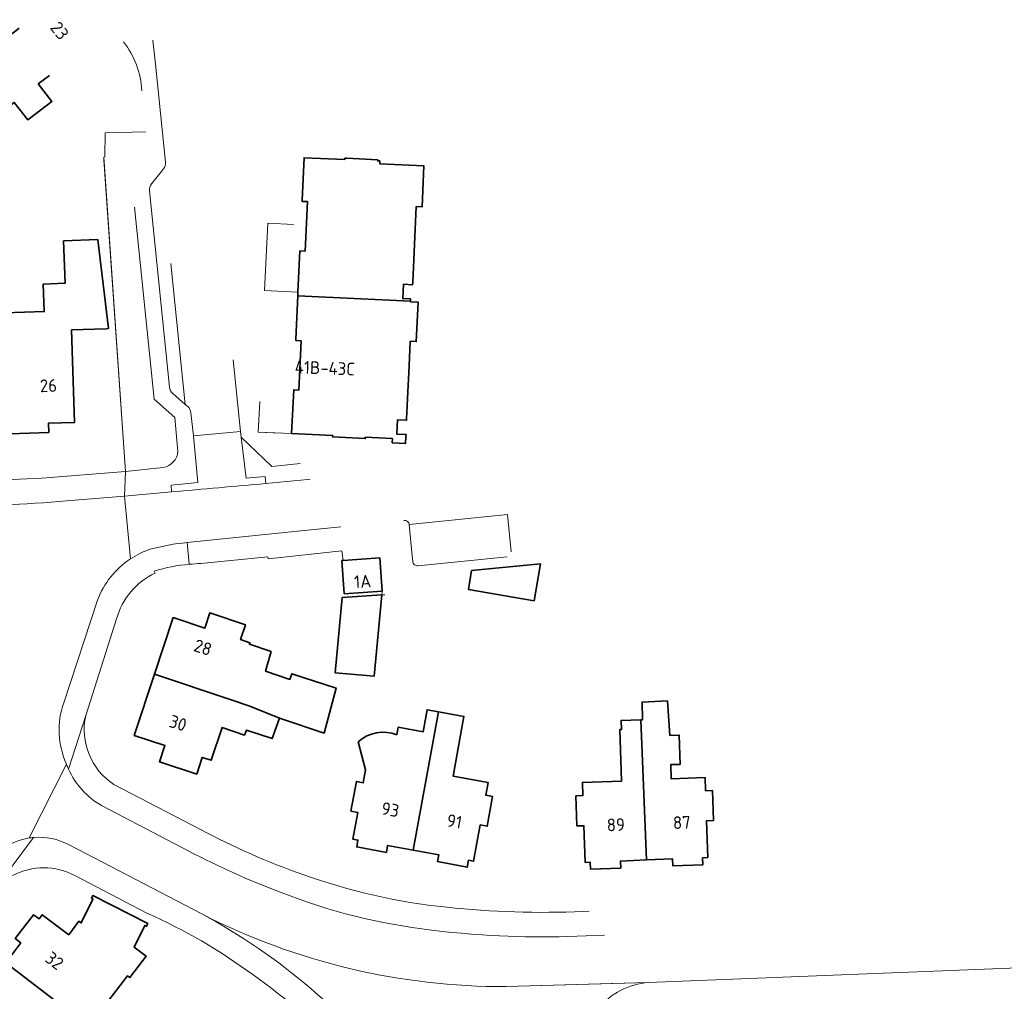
# Model space of a CAD drawing. Extents: x 152761 to 155748, y 459947 to 462743.
# Tile 212 of 256: x 155422 to 155527, y 461728 to 461832. Entities that reach past the tile are written whole.
import ezdxf
from ezdxf.enums import TextEntityAlignment as Align

# ---------------------------------------------------------------- set-up
doc = ezdxf.new("R2010")
doc.units = 0
doc.header["$LTSCALE"] = 0.75
for name, color, linetype, lineweight in [('B-RO-GR-BEPLANTING_CULTUUR_BODEMBEDEKKER-GV', 251, 'CONTINUOUS', 18), ('B-RO-GR-BEPLANTING_CULTUUR_HEESTERS-GV', 251, 'CONTINUOUS', 18), ('B-RO-GR-GROENVOORZIENING-GV', 251, 'CONTINUOUS', 18), ('B-RO-GR-HAAG-GV', 251, 'CONTINUOUS', 13), ('B-RO-IE-TERREINAFSCHEIDING_KUNSTMATIG_HEKWERK-G', 251, 'IE-TERREINAFSCHEIDING-KUNSTMATIG', 18), ('B-RO-IE-TERREINAFSCHEIDING_KUNSTMATIG_MUUR-G', 251, 'IE-TERREINAFSCHEIDING-KUNSTMATIG-DICHT', 18), ('B-RO-IE-TERREINAFSCHEIDING_KUNSTMATIG_MUUR-GV', 251, 'CONTINUOUS', 18), ('B-RO-OG-BEBOUWING-GV', 6, 'CONTINUOUS', 35), ('B-RO-OG-BEBOUWING-T18', 1, 'CONTINUOUS', 18), ('B-RO-OG-TERREIN_CULTUURSCHEIDING-GV', 251, 'CONTINUOUS', 18), ('B-RO-VH-VERHARDING_ASFALT-GV', 251, 'CONTINUOUS', 18), ('B-RO-VH-VERHARDING_BETONSTRAATSTEEN-GV', 251, 'CONTINUOUS', 18), ('B-RO-VH-VERHARDING_TEGEL-GV', 251, 'CONTINUOUS', 18)]:
    doc.layers.add(name, color=color, linetype=linetype, lineweight=lineweight)
doc.styles.add('NLCS-ISO-M200-T18', font='NLCS-ISO.ttf', dxfattribs={"height": 0.36})
doc.linetypes.add('IE-TERREINAFSCHEIDING-KUNSTMATIG', pattern='A,4,[82,NLCS.SHX,S=0.75,R=90,X=0,Y=0],4,-2', length=10)
doc.linetypes.add('IE-TERREINAFSCHEIDING-KUNSTMATIG-DICHT', pattern='A,8,-1,[82,NLCS.SHX,S=0.75,R=90,X=0,Y=0],-1', length=10)

msp = doc.modelspace()

# ---------------------------------------------------------------- linework, layer by layer
at = {"layer": 'B-RO-GR-BEPLANTING_CULTUUR_BODEMBEDEKKER-GV', "flags": 128}
for points in [[(155431.123, 461816.672), (155433.406, 461783.589), (155437.415, 461784.011)], [(155438.981, 461785.702), (155438.639, 461789.306), (155436.449, 461791.251), (155434.362, 461811.652)]]:
    msp.add_lwpolyline(points, dxfattribs=at)
at = {"layer": 'B-RO-GR-BEPLANTING_CULTUUR_BODEMBEDEKKER-GV'}
msp.add_lwpolyline([(155437.415, 461784.011, 0.3368236), (155438.981, 461785.702)], format="xyb", dxfattribs=at)
at = {"layer": 'B-RO-GR-BEPLANTING_CULTUUR_HEESTERS-GV'}
for points in [[(155373.211, 461752.244, -0.0246296), (155428.675, 461680.056)], [(155428.846, 461680.337, 0.0253887), (155373.449, 461752.472)]]:
    msp.add_lwpolyline(points, format="xyb", dxfattribs=at)
at = {"layer": 'B-RO-GR-GROENVOORZIENING-GV'}
msp.add_lwpolyline([(155464.454, 461773.567, -0.44428), (155463.91, 461774.027)], format="xyb", dxfattribs=at)
at = {"layer": 'B-RO-GR-GROENVOORZIENING-GV', "flags": 128}
for points in [[(155473.909, 461774.51), (155464.454, 461773.567)], [(155460.645, 461770.933), (155460.649, 461770.869), (155460.627, 461770.478)], [(155460.627, 461770.478), (155460.925, 461770.497)]]:
    msp.add_lwpolyline(points, dxfattribs=at)
at = {"layer": 'B-RO-GR-HAAG-GV'}
msp.add_lwpolyline([(155464.454, 461773.567, -0.44428), (155463.91, 461774.027)], format="xyb", dxfattribs=at)
at = {"layer": 'B-RO-GR-HAAG-GV', "flags": 128}
for points in [[(155473.909, 461774.51), (155464.454, 461773.567)], [(155460.645, 461770.933), (155460.649, 461770.869), (155460.627, 461770.478), (155460.925, 461770.497)]]:
    msp.add_lwpolyline(points, dxfattribs=at)
at = {"layer": 'B-RO-IE-TERREINAFSCHEIDING_KUNSTMATIG_HEKWERK-G', "flags": 128}
for points in [[(155431.261, 461819.532), (155435.555, 461819.647)], [(155433.406, 461783.589), (155431.102, 461816.97)], [(155451.716, 461802.635), (155448.171, 461802.814), (155448.53, 461809.934), (155451.254, 461809.796)], [(155451.044, 461787.6), (155447.493, 461787.768), (155447.681, 461791.018)]]:
    msp.add_lwpolyline(points, dxfattribs=at)
at = {"layer": 'B-RO-IE-TERREINAFSCHEIDING_KUNSTMATIG_MUUR-G', "flags": 128}
for points in [[(155431.102, 461816.97), (155431.202, 461816.977), (155431.261, 461819.532)], [(155460.925, 461770.497), (155460.627, 461770.478)]]:
    msp.add_lwpolyline(points, dxfattribs=at)
at = {"layer": 'B-RO-IE-TERREINAFSCHEIDING_KUNSTMATIG_MUUR-GV'}
msp.add_lwpolyline([(155373.449, 461752.472, -0.0253887), (155428.846, 461680.337)], format="xyb", dxfattribs=at)
at = {"layer": 'B-RO-OG-BEBOUWING-GV', "flags": 128}
for points in [[(155422.107, 461830.639), (155416.562, 461826.38), (155420.174, 461821.678), (155421.605, 461822.777), (155423.044, 461820.904), (155425.583, 461822.855), (155424.144, 461824.728), (155425.333, 461825.641)], [(155458.108, 461754.888), (155458.893, 461751.895), (155458.643, 461750.529), (155457.911, 461750.663), (155457.335, 461747.513), (155458.067, 461747.379), (155457.547, 461744.537), (155458.086, 461744.439), (155457.953, 461743.709), (155461.094, 461743.137), (155461.227, 461743.865), (155463.95, 461743.367), (155466.636, 461758.057), (155465.424, 461758.279), (155464.995, 461755.936), (155462.353, 461756.419), (155462.207, 461755.62)]]:
    msp.add_lwpolyline(points, dxfattribs=at)
for points in [[(155456.849, 461816.838), (155456.69, 461816.846), (155456.682, 461816.696), (155452.37, 461816.9), (155452.156, 461812.39), (155452.15, 461812.261), (155452.711, 461812.234), (155452.462, 461806.975), (155451.923, 461807.001), (155451.716, 461802.635), (155451.698, 461802.245), (155463.658, 461801.679), (155463.668, 461801.901), (155462.836, 461801.941), (155462.908, 461803.458), (155463.882, 461803.412), (155463.894, 461803.662), (155464.275, 461811.715), (155464.881, 461811.686), (155465.087, 461816.034), (155460.388, 461816.255), (155460.402, 461816.554), (155460.18, 461816.565), (155460.185, 461816.681)], [(155421.099, 461787.59), (155425.265, 461787.725), (155425.234, 461788.695), (155428.002, 461788.785), (155427.682, 461798.62), (155431.34, 461798.739), (155431.6, 461798.747), (155430.507, 461807.885), (155430.468, 461808.207), (155426.83, 461808.067), (155427.004, 461803.57), (155424.676, 461803.48), (155424.779, 461800.565), (155420.595, 461800.443), (155420.731, 461796.974)], [(155463.658, 461801.679), (155451.698, 461802.245), (155451.479, 461797.62), (155451.473, 461797.49), (155452.051, 461797.463), (155451.802, 461792.208), (155451.263, 461792.234), (155451.044, 461787.6), (155455.401, 461787.394), (155455.394, 461787.245), (155458.852, 461787.081), (155458.858, 461787.21), (155461.738, 461787.074), (155461.717, 461786.633), (155463.144, 461786.566), (155463.176, 461787.25), (155463.188, 461787.5), (155462.196, 461787.547), (155462.267, 461789.064), (155463.239, 461789.018), (155463.251, 461789.268), (155463.275, 461789.774), (155463.315, 461790.616), (155463.513, 461794.802), (155463.636, 461797.408), (155464.263, 461797.379), (155464.461, 461801.567), (155463.654, 461801.605)], [(155456.38, 461774.121), (155456.623, 461770.592), (155460.649, 461770.869), (155460.406, 461774.399), (155456.501, 461774.13)], [(155476.793, 461769.85), (155477.449, 461773.784), (155470.148, 461773.062), (155469.814, 461771.059)], [(155460.627, 461770.478), (155456.412, 461770.203), (155455.671, 461762.194), (155459.794, 461761.834)], [(155449.765, 461757.371), (155454.484, 461755.8), (155455.782, 461760.556), (155451.053, 461762.098), (155450.836, 461761.503), (155448.269, 461762.368), (155448.864, 461764.449), (155446.555, 461765.227), (155446.61, 461765.396), (155445.617, 461765.722), (155446.14, 461767.311), (155442.359, 461768.554), (155441.833, 461766.955), (155438.459, 461768.065), (155436.485, 461762.063), (155444.61, 461759.315), (155446.604, 461758.669)], [(155436.485, 461762.063), (155434.345, 461755.555), (155437.588, 461754.488), (155437.017, 461752.751), (155440.979, 461751.448), (155441.564, 461753.225), (155442.506, 461752.915), (155443.656, 461756.412), (155446.024, 461755.593), (155446.241, 461756.101), (155448.985, 461755.209), (155449.765, 461757.371), (155446.604, 461758.669), (155444.61, 461759.315)], [(155495.21, 461742.58), (155495.073, 461746.482), (155495.813, 461746.511), (155495.713, 461749.704), (155494.973, 461749.681), (155494.929, 461751.068), (155491.322, 461750.955), (155491.275, 461752.45), (155492.278, 461752.482), (155492.18, 461755.585), (155491.178, 461755.554), (155490.919, 461759.218), (155488.231, 461759.093), (155488.297, 461757.221), (155488.119, 461757.215), (155488.708, 461742.326), (155491.475, 461742.435), (155491.504, 461741.693), (155494.686, 461741.813), (155494.659, 461742.553)], [(155463.95, 461743.367), (155466.674, 461742.869), (155466.542, 461742.148), (155469.691, 461741.562), (155469.824, 461742.293), (155470.362, 461742.194), (155471.067, 461746.046), (155471.798, 461745.913), (155472.373, 461749.061), (155471.642, 461749.194), (155471.892, 461750.559), (155468.179, 461751.237), (155469.336, 461757.563), (155466.636, 461758.057)], [(155488.708, 461742.326), (155488.119, 461757.215), (155486.012, 461757.14), (155486.046, 461756.181), (155485.877, 461756.175), (155486.07, 461750.707), (155481.91, 461750.56), (155481.959, 461749.163), (155481.213, 461749.136), (155481.327, 461745.938), (155482.063, 461745.964), (155482.201, 461742.069), (155482.743, 461742.09), (155482.772, 461741.345), (155485.969, 461741.473), (155485.94, 461742.217)], [(155420.696, 461731.417), (155429.504, 461724.647), (155429.569, 461724.733), (155433.639, 461730.027), (155433.874, 461729.847), (155435.603, 461732.112), (155434.316, 461733.084), (155435.477, 461735.381), (155435.646, 461735.295), (155435.791, 461735.58), (155429.935, 461738.547), (155429.79, 461738.261), (155429.958, 461738.176), (155428.711, 461735.64), (155428.464, 461735.821), (155427.388, 461734.39), (155424.575, 461736.507), (155424.241, 461736.069), (155423.66, 461736.513), (155421.715, 461733.973), (155422.303, 461733.525)], [(155429.569, 461724.733), (155429.504, 461724.647), (155420.696, 461731.417), (155419.09, 461729.309), (155418.505, 461729.755), (155416.565, 461727.206), (155417.149, 461726.761), (155416.811, 461726.319), (155419.601, 461724.178), (155418.503, 461722.747), (155421.668, 461720.32), (155422.765, 461721.751), (155423.559, 461721.142), (155426.04, 461724.388), (155430.382, 461721.067), (155431.87, 461723.012)]]:
    msp.add_lwpolyline(points, close=True, dxfattribs=at)
at = {"layer": 'B-RO-OG-BEBOUWING-GV'}
msp.add_lwpolyline([(155462.207, 461755.62, 0.2834622), (155458.108, 461754.888)], format="xyb", dxfattribs=at)
at = {"layer": 'B-RO-OG-TERREIN_CULTUURSCHEIDING-GV', "flags": 128}
for points in [[(155444.833, 461795.43), (155445.614, 461787.838), (155445.69, 461787.223), (155448.953, 461784.123), (155451.931, 461784.433)], [(155449.85, 461787.656), (155447.493, 461787.768), (155447.681, 461791.018)]]:
    msp.add_lwpolyline(points, dxfattribs=at)
at = {"layer": 'B-RO-VH-VERHARDING_ASFALT-GV'}
for points in [[(155428.022, 461780.523, -0.0260142), (155414.569, 461779.993)], [(155430.431, 461769.914, -0.1572249), (155433.932, 461774.294)], [(155427.146, 461752.496, -0.1928161), (155426.857, 461759.015)], [(155428.675, 461680.056, 0.0246296), (155373.211, 461752.244)], [(155427.361, 461751.979, -0.0168988), (155427.146, 461752.496)], [(155430.857, 461748.104, -0.1542569), (155427.361, 461751.979)], [(155423.635, 461744.716, -0.1470579), (155427.423, 461743.929)], [(155419.981, 461743.237, -0.1330985), (155423.194, 461744.663)], [(155423.194, 461744.663, -0.0159157), (155423.635, 461744.716)], [(155449.926, 461738.873, -0.03132), (155440.137, 461743.269)], [(155465.879, 461734.883, -0.0643196), (155449.926, 461738.873)], [(155441.497, 461736.6, 0.1199177), (155473.809, 461728.887)], [(155480.36, 461734.194, -0.038328), (155465.879, 461734.883)]]:
    msp.add_lwpolyline(points, format="xyb", dxfattribs=at)
at = {"layer": 'B-RO-VH-VERHARDING_ASFALT-GV', "flags": 128}
for points in [[(155433.932, 461774.294), (155433.293, 461780.963), (155428.022, 461780.523)], [(155426.857, 461759.015), (155430.431, 461769.914)], [(155427.146, 461752.496), (155423.194, 461744.663)], [(155423.194, 461744.663), (155427.146, 461752.496)], [(155440.137, 461743.269), (155430.857, 461748.104)], [(155427.423, 461743.929), (155441.497, 461736.6)], [(155484.258, 461734.347), (155480.36, 461734.194)], [(155473.809, 461728.887), (155487.536, 461729.269)]]:
    msp.add_lwpolyline(points, dxfattribs=at)
at = {"layer": 'B-RO-VH-VERHARDING_BETONSTRAATSTEEN-GV'}
for points in [[(155437.649, 461816.438, -0.2044786), (155437.42, 461815.688)], [(155436.165, 461814.134, 0.2004946), (155435.96, 461813.381)], [(155438.074, 461792.534, 0.2008173), (155438.428, 461791.857)], [(155440.018, 461790.468, -0.2028584), (155440.353, 461789.795)], [(155448.301, 461782.298, 0.0010017), (155438.308, 461781.408)], [(155462.964, 461778.365, -0.4270328), (155463.529, 461777.942)], [(155433.932, 461774.294, -0.0638276), (155436.006, 461775.316)], [(155436.006, 461775.316, -0.0424376), (155439.962, 461776.038)], [(155463.91, 461774.027, 0.44428), (155464.454, 461773.567)], [(155473.809, 461728.887, -0.1199177), (155441.497, 461736.6)], [(155441.497, 461736.6, -0.0548325), (155453.104, 461728.642)], [(155483.575, 461726.484, -0.2140098), (155488.929, 461729.308)], [(155453.104, 461728.642, -0.0535436), (155463.573, 461717.614)]]:
    msp.add_lwpolyline(points, format="xyb", dxfattribs=at)
at = {"layer": 'B-RO-VH-VERHARDING_BETONSTRAATSTEEN-GV', "flags": 128}
for points in [[(155435.96, 461813.381), (155438.074, 461792.534)], [(155438.428, 461791.857), (155439.754, 461790.698), (155438.224, 461805.669)], [(155438.224, 461805.669), (155439.754, 461790.698), (155440.018, 461790.468)], [(155445.614, 461787.838), (155444.833, 461795.43)], [(155440.353, 461789.795), (155440.622, 461787.362), (155445.614, 461787.838)], [(155453.006, 461782.767), (155452.777, 461782.743), (155448.301, 461782.298)], [(155438.308, 461781.408), (155433.293, 461780.963), (155433.932, 461774.294)], [(155463.529, 461777.942), (155473.957, 461779.002)], [(155474.346, 461775.06), (155473.957, 461779.002), (155463.529, 461777.942), (155463.851, 461774.636), (155463.91, 461774.027)], [(155439.962, 461776.038), (155452.016, 461777.263), (155456.282, 461777.692)], [(155464.454, 461773.567), (155473.909, 461774.51)], [(155488.929, 461729.308), (155473.809, 461728.887)]]:
    msp.add_lwpolyline(points, dxfattribs=at)
at = {"layer": 'B-RO-VH-VERHARDING_TEGEL-GV'}
for points in [[(155433.199, 461829.191, -0.1569022), (155435.13, 461823.999)], [(155437.42, 461815.688, 0.2044786), (155437.649, 461816.438)], [(155435.96, 461813.381, -0.2004946), (155436.165, 461814.134)], [(155438.428, 461791.857, -0.2008173), (155438.074, 461792.534)], [(155440.353, 461789.795, 0.2028584), (155440.018, 461790.468)], [(155438.981, 461785.702, -0.3368236), (155437.415, 461784.011)], [(155424.53, 461782.885, -0.0189947), (155411.894, 461782.609)], [(155438.308, 461781.408, -0.0010017), (155448.301, 461782.298)], [(155414.569, 461779.993, 0.0260142), (155428.022, 461780.523)], [(155463.529, 461777.942, 0.4270328), (155462.964, 461778.365)], [(155436.006, 461775.316, 0.0638276), (155433.932, 461774.294)], [(155439.962, 461776.038, 0.0424376), (155436.006, 461775.316)], [(155433.932, 461774.294, 0.1572249), (155430.431, 461769.914)], [(155436.458, 461773.011, -0.05012), (155440.173, 461773.729)], [(155440.173, 461773.729, -0.016863), (155441.421, 461773.802)], [(155432.47, 461767.938, -0.2215743), (155436.553, 461772.778)], [(155426.857, 461759.015, 0.1928161), (155427.146, 461752.496)], [(155432.168, 461750.344, -0.3111012), (155429.185, 461757.676)], [(155427.146, 461752.496, 0.0168988), (155427.361, 461751.979)], [(155427.361, 461751.979, 0.1542569), (155430.857, 461748.104)], [(155427.423, 461743.929, 0.1470579), (155423.635, 461744.716)], [(155452.234, 461740.797, -0.0406271), (155441.38, 461745.574)], [(155423.194, 461744.663, 0.1330985), (155419.981, 461743.237)], [(155423.635, 461744.716, 0.0159157), (155423.194, 461744.663)], [(155440.137, 461743.269, 0.03132), (155449.926, 461738.873)], [(155421.424, 461740.664, -0.2531722), (155428.044, 461740.664)], [(155467.501, 461737.303, -0.061167), (155452.234, 461740.797)], [(155449.926, 461738.873, 0.0643196), (155465.879, 461734.883)], [(155435.684, 461736.679, -0.054683), (155446.915, 461730.155)], [(155453.104, 461728.642, 0.0548325), (155441.497, 461736.6)], [(155481.974, 461736.861, -0.0373119), (155467.501, 461737.303)], [(155465.879, 461734.883, 0.038328), (155480.36, 461734.194)], [(155446.915, 461730.155, -0.0534318), (155456.93, 461721.38)], [(155488.929, 461729.308, 0.2140098), (155483.575, 461726.484)], [(155463.573, 461717.614, 0.0535436), (155453.104, 461728.642)]]:
    msp.add_lwpolyline(points, format="xyb", dxfattribs=at)
at = {"layer": 'B-RO-VH-VERHARDING_TEGEL-GV', "flags": 128}
for points in [[(155437.649, 461816.438), (155436.596, 461826.821), (155436.296, 461829.37)], [(155436.165, 461814.134), (155437.225, 461815.446), (155437.42, 461815.688)], [(155438.074, 461792.534), (155435.96, 461813.381)], [(155434.362, 461811.652), (155436.449, 461791.251), (155438.639, 461789.306), (155438.981, 461785.702)], [(155440.018, 461790.468), (155439.754, 461790.698), (155438.428, 461791.857)], [(155437.415, 461784.011), (155433.406, 461783.589), (155433.293, 461780.963), (155438.308, 461781.408), (155438.24, 461782.142), (155441.083, 461782.407), (155440.622, 461787.362), (155440.353, 461789.795)], [(155445.614, 461787.838), (155440.622, 461787.362), (155441.083, 461782.407), (155438.24, 461782.142), (155438.308, 461781.408)], [(155448.301, 461782.298), (155448.234, 461783.048), (155446.229, 461782.862), (155445.69, 461787.223), (155445.614, 461787.838)], [(155451.931, 461784.433), (155448.953, 461784.123), (155445.69, 461787.223), (155446.229, 461782.862), (155448.234, 461783.048), (155448.301, 461782.298), (155452.777, 461782.743), (155453.006, 461782.767)], [(155428.022, 461780.523), (155433.293, 461780.963), (155433.406, 461783.589), (155424.53, 461782.885)], [(155456.282, 461777.692), (155452.016, 461777.263), (155439.962, 461776.038), (155440.173, 461773.729)], [(155440.173, 461773.729), (155439.962, 461776.038)], [(155441.421, 461773.802), (155448.516, 461774.515), (155448.537, 461774.316), (155456.386, 461775.161), (155456.501, 461774.13), (155458.492, 461774.267)], [(155436.553, 461772.778), (155436.458, 461773.011)], [(155430.431, 461769.914), (155426.857, 461759.015)], [(155427.361, 461751.979), (155429.185, 461757.676), (155432.47, 461767.938)], [(155429.185, 461757.676), (155427.361, 461751.979)], [(155441.38, 461745.574), (155432.168, 461750.344)], [(155430.857, 461748.104), (155440.137, 461743.269)], [(155413.169, 461730.74), (155419.183, 461738.771), (155423.635, 461744.716)], [(155423.635, 461744.716), (155419.183, 461738.771)], [(155441.497, 461736.6), (155427.423, 461743.929)], [(155428.044, 461740.664), (155435.684, 461736.679)], [(155482.619, 461736.887), (155481.974, 461736.861)], [(155480.36, 461734.194), (155484.258, 461734.347)], [(155566.307, 461732.362), (155526.355, 461730.79), (155488.929, 461729.308)]]:
    msp.add_lwpolyline(points, dxfattribs=at)

# ---------------------------------------------------------------- texts
at = {"layer": 'B-RO-OG-BEBOUWING-T18', "style": 'NLCS-ISO-M200-T18'}
for s, rotation, p in [('23', 307.5, (155426.421, 461830.39)), ('41B-43C', 357.8, (155454.573, 461794.571)), ('26', 1.8, (155425.227, 461792.697)), ('1A', 3.7, (155458.577, 461771.905)), ('28', 341.8, (155441.627, 461764.896)), ('30', 341.8, (155438.985, 461756.862)), ('93', 349.6, (155461.518, 461747.681)), ('91', 349.6, (155468.321, 461746.427)), ('89', 2, (155485.451, 461746.07)), ('87', 2, (155492.452, 461746.312)), ('32', 322.7, (155425.869, 461731.64))]:
    msp.add_text(s, height=1.35, rotation=rotation, dxfattribs=at).set_placement(p, align=Align.MIDDLE)

doc.saveas('drawing.dxf')
